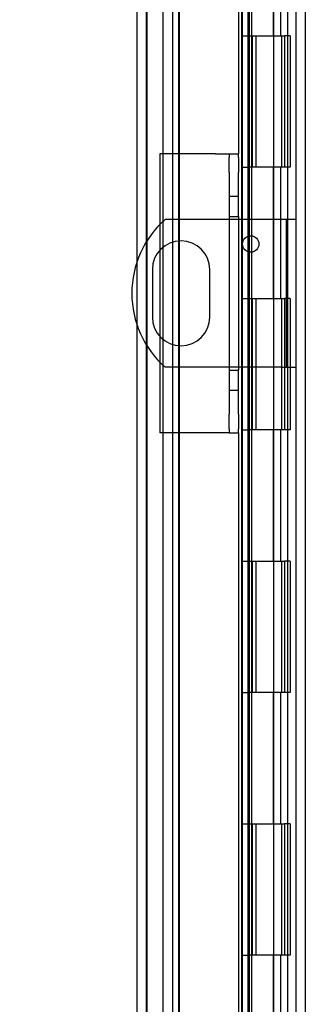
# Model space of a CAD drawing. Header units: inches. Extents: x 1 to 240, y -1 to 159.
# Tile 55 of 63: x 113.75 to 115.93, y 83.71 to 91.21. Entities that reach past the tile are written whole.
import ezdxf
from ezdxf.enums import TextEntityAlignment as Align
from ezdxf.lldxf.tags import DXFTag

# ---------------------------------------------------------------- set-up
doc = ezdxf.new("R2010")
doc.units = ezdxf.units.IN
doc.header["$MEASUREMENT"] = 0
for name, color, linetype in [('COM40153-1', 7, 'Continuous'), ('COM40153-2', 7, 'Continuous'), ('COM48600', 7, 'Continuous'), ('COM48614', 7, 'Continuous'), ('COM70220', 7, 'Continuous'), ('Default', 7, 'Continuous'), ('HNG10620-26B', 7, 'Continuous'), ('HNG10620-26C', 7, 'Continuous'), ('HNG10620-26P', 7, 'Continuous')]:
    doc.layers.add(name, color=color, linetype=linetype)
doc.styles.add('SEACAD_Times_New_Roman', font='times.ttf')
tags = doc.linetypes.add('HIDDEN2', pattern=[0.1875, 0.125, -0.0625]).pattern_tags.tags
tags[6:7] = [DXFTag(74, 4), DXFTag(75, 0), DXFTag(340, '0'), DXFTag(46, 0.0), DXFTag(50, 0.0), DXFTag(44, 0.0), DXFTag(45, 0.0)]
tags[4:5] = [DXFTag(74, 4), DXFTag(75, 0), DXFTag(340, '0'), DXFTag(46, 0.0), DXFTag(50, 0.0), DXFTag(44, 0.0), DXFTag(45, 0.0)]
doc.dimstyles.new('HAMMOND_(STH_-_240x160)', dxfattribs={"dimtxt": 1, "dimasz": 1.25, "dimexe": 0.5, "dimexo": 0.5, "dimgap": 0.25, "dimtad": 0, "dimtih": 1, "dimtoh": 1, "dimlfac": 0.125, "dimzin": 0, "dimdsep": 46, "dimtxsty": 'SEACAD_Times_New_Roman', "dimblk1": '_SE_FILLED', "dimblk2": '_SE_FILLED', "dimsah": 1, "dimcen": 0.5, "dimadec": 0, "dimazin": 0, "dimtfac": 0.8, "dimtofl": 0, "dimtmove": 0, "dimatfit": 3, "dimfxl": 1, "dimtolj": 1, "dimtzin": 0, "dimarcsym": 0})

# ---------------------------------------------------------------- blocks, each defined once
blk = doc.blocks.new('SE9')
at = {"layer": 'COM40153-1', "color": 7, "linetype": 'Continuous'}
for p, q in [((115.3488, 89.6899), (114.8602, 89.6899)), ((115.7483, 89.6899), (115.4188, 89.6899)), ((115.8563, 89.6899), (115.7483, 89.6899)), ((114.7628, 89.3089), (114.7628, 88.9459)), ((115.1998, 88.9459), (115.1998, 89.3089)), ((115.3488, 88.5649), (114.8602, 88.5649)), ((115.7483, 88.5649), (115.4188, 88.5649)), ((115.7483, 88.5649), (115.8563, 88.5649))]:
    blk.add_line(p, q, dxfattribs=at)
at = {"layer": 'COM40153-1', "color": 7, "linetype": 'HIDDEN2'}
for p, q in [((115.4188, 89.6899), (115.3488, 89.6899)), ((115.7843, 88.5649), (115.7843, 89.6899)), ((115.4188, 88.5649), (115.3488, 88.5649))]:
    blk.add_line(p, q, dxfattribs=at)
at = {"layer": 'COM40153-1', "color": 7, "linetype": 'Continuous'}
blk.add_circle((115.5123, 89.5029), 0.0625, dxfattribs=at)
for centre, radius, start, end in [((115.3563, 89.1274), 0.75, 131.40962, 228.59038), ((114.9813, 89.3089), 0.2185, 0, 180), ((114.9813, 88.9459), 0.2185, 180, 0)]:
    blk.add_arc(centre, radius, start, end, dxfattribs=at)
at = {"layer": 'COM40153-2', "color": 7, "linetype": 'Continuous'}
for p, q in [((114.8188, 90.1899), (114.8188, 89.6504)), ((115.2438, 90.1899), (114.8188, 90.1899)), ((115.2438, 90.1899), (115.3488, 90.1899)), ((115.3488, 90.1899), (115.3488, 90.1606)), ((115.3488, 90.1899), (115.4188, 90.1899)), ((115.3488, 90.047), (115.3488, 90.1606)), ((115.4188, 90.1606), (115.4188, 90.1899)), ((115.4188, 90.1606), (115.4188, 90.047)), ((115.3488, 90.047), (115.3488, 89.7129)), ((115.4188, 89.7129), (115.4188, 90.047)), ((115.3488, 89.7129), (115.3488, 88.5419)), ((115.3488, 89.7129), (115.4188, 89.7129)), ((115.4188, 89.7129), (115.4188, 88.5419)), ((114.8188, 89.4549), (114.8188, 88.7999)), ((114.8188, 88.6043), (114.8188, 88.0649)), ((115.3488, 88.5419), (115.3488, 88.2077)), ((115.3488, 88.5419), (115.4188, 88.5419)), ((115.4188, 88.2077), (115.4188, 88.5419)), ((115.3488, 88.0941), (115.3488, 88.2077)), ((115.4188, 88.2077), (115.4188, 88.0941)), ((115.2438, 88.0649), (114.8188, 88.0649)), ((115.3488, 88.0649), (115.2438, 88.0649)), ((115.3488, 88.0941), (115.3488, 88.0649)), ((115.3488, 88.0649), (115.4188, 88.0649)), ((115.4188, 88.0649), (115.4188, 88.0941))]:
    blk.add_line(p, q, dxfattribs=at)
at = {"layer": 'COM40153-2', "color": 7, "linetype": 'HIDDEN2'}
for p, q in [((115.4188, 89.8649), (115.3488, 89.8649)), ((114.8188, 89.6504), (114.8188, 89.4549)), ((114.8188, 88.7999), (114.8188, 88.6043)), ((115.3488, 88.3899), (115.4188, 88.3899))]:
    blk.add_line(p, q, dxfattribs=at)
at = {"layer": 'COM48600', "color": 7, "linetype": 'Continuous'}
for p, q in [((114.6463, 89.369), (114.6463, 96.0819)), ((115.4188, 92.9366), (115.4188, 90.1899)), ((115.4897, 92.9366), (115.4897, 89.6899)), ((115.5213, 89.6899), (115.5213, 92.9366)), ((115.4897, 89.5611), (115.4897, 89.4446)), ((115.5213, 89.441), (115.5213, 89.5647)), ((114.6463, 68.0929), (114.6463, 88.8857)), ((115.4897, 88.5649), (115.4897, 82.6761)), ((115.5213, 82.6761), (115.5213, 88.5649)), ((115.4188, 88.0649), (115.4188, 82.6761))]:
    blk.add_line(p, q, dxfattribs=at)
at = {"layer": 'COM48600', "color": 7, "linetype": 'HIDDEN2'}
for p, q in [((115.4413, 95.6854), (115.4413, 68.4894)), ((115.4493, 68.9603), (115.4493, 95.2144)), ((115.4897, 89.6899), (115.4897, 89.5611)), ((115.5213, 89.5647), (115.5213, 89.6899)), ((115.4897, 89.4446), (115.4897, 88.5649)), ((115.5213, 88.5649), (115.5213, 89.441)), ((114.6463, 88.8857), (114.6463, 89.369))]:
    blk.add_line(p, q, dxfattribs=at)
at = {"layer": 'COM48614', "color": 7, "linetype": 'HIDDEN2'}
for p, q in [((115.9283, 96.9733), (115.9283, 67.2014)), ((114.8433, 95.8803), (114.8433, 68.2944)), ((114.9153, 95.8803), (114.9153, 68.2944))]:
    blk.add_line(p, q, dxfattribs=at)
at = {"layer": 'COM48614', "color": 7, "linetype": 'Continuous'}
blk.add_line((115.8563, 92.4543), (115.8563, 83.1584), dxfattribs=at)
at = {"layer": 'COM70220', "color": 7, "linetype": 'HIDDEN2'}
for p, q in [((114.7183, 68.6099), (114.7183, 95.5649)), ((114.7193, 68.6099), (114.7193, 95.5649)), ((114.7203, 68.6099), (114.7203, 95.5649)), ((114.7223, 68.6099), (114.7223, 95.5649)), ((114.9683, 68.6099), (114.9683, 95.5649))]:
    blk.add_line(p, q, dxfattribs=at)
at = {"layer": 'HNG10620-26B', "color": 7, "linetype": 'HIDDEN2'}
for p, q in [((115.7963, 69.0874), (115.7963, 95.0874)), ((115.6846, 91.0874), (115.6846, 92.0874)), ((115.7419, 91.0874), (115.7419, 92.0874)), ((115.5013, 91.0874), (115.7419, 91.0874)), ((115.7475, 91.0874), (115.7701, 91.0874)), ((115.8125, 91.0874), (115.7701, 91.0874)), ((115.7701, 91.0874), (115.7701, 90.0874)), ((115.8125, 91.0874), (115.8125, 90.0874)), ((115.7419, 90.0874), (115.5013, 90.0874)), ((115.6846, 89.0874), (115.6846, 90.0874)), ((115.7419, 89.0874), (115.7419, 90.0874)), ((115.7701, 90.0874), (115.7475, 90.0874)), ((115.8125, 90.0874), (115.7701, 90.0874)), ((115.5013, 89.0874), (115.7419, 89.0874)), ((115.7475, 89.0874), (115.7701, 89.0874)), ((115.8125, 89.0874), (115.7701, 89.0874)), ((115.7701, 89.0874), (115.7701, 88.0874)), ((115.8125, 89.0874), (115.8125, 88.0874)), ((115.7419, 88.0874), (115.5013, 88.0874)), ((115.6846, 87.0874), (115.6846, 88.0874)), ((115.7419, 87.0874), (115.7419, 88.0874)), ((115.7701, 88.0874), (115.7475, 88.0874)), ((115.8125, 88.0874), (115.7701, 88.0874)), ((115.5013, 87.0874), (115.7419, 87.0874)), ((115.7475, 87.0874), (115.7701, 87.0874)), ((115.8125, 87.0874), (115.7701, 87.0874)), ((115.7701, 87.0874), (115.7701, 86.0874)), ((115.8125, 87.0874), (115.8125, 86.0874)), ((115.7419, 86.0874), (115.5013, 86.0874)), ((115.6846, 85.0874), (115.6846, 86.0874)), ((115.7419, 85.0874), (115.7419, 86.0874)), ((115.7701, 86.0874), (115.7475, 86.0874)), ((115.8125, 86.0874), (115.7701, 86.0874)), ((115.5013, 85.0874), (115.7419, 85.0874)), ((115.7475, 85.0874), (115.7701, 85.0874)), ((115.8125, 85.0874), (115.7701, 85.0874)), ((115.7701, 85.0874), (115.7701, 84.0874)), ((115.8125, 85.0874), (115.8125, 84.0874)), ((115.7419, 84.0874), (115.5013, 84.0874)), ((115.6846, 83.0874), (115.6846, 84.0874)), ((115.7419, 83.0874), (115.7419, 84.0874)), ((115.7701, 84.0874), (115.7475, 84.0874)), ((115.8125, 84.0874), (115.7701, 84.0874))]:
    blk.add_line(p, q, dxfattribs=at)
at = {"layer": 'HNG10620-26C', "color": 7, "linetype": 'HIDDEN2'}
for p, q in [((114.9613, 95.0874), (114.9613, 69.0874)), ((115.5013, 95.0874), (115.5013, 69.0874)), ((115.4413, 91.0874), (115.5013, 91.0874)), ((115.5233, 91.0874), (115.5233, 90.0874)), ((115.5233, 91.0874), (115.7475, 91.0874)), ((115.5513, 91.0874), (115.5513, 90.0874)), ((115.6888, 90.0874), (115.6888, 91.0874)), ((115.7488, 90.0874), (115.7488, 91.0874)), ((115.4413, 90.0874), (115.5013, 90.0874)), ((115.7475, 90.0874), (115.5233, 90.0874)), ((115.4413, 89.0874), (115.5013, 89.0874)), ((115.5233, 89.0874), (115.5233, 88.0874)), ((115.5233, 89.0874), (115.7475, 89.0874)), ((115.5513, 89.0874), (115.5513, 88.0874)), ((115.6888, 88.0874), (115.6888, 89.0874)), ((115.7488, 88.0874), (115.7488, 89.0874)), ((115.4413, 88.0874), (115.5013, 88.0874)), ((115.7475, 88.0874), (115.5233, 88.0874)), ((115.4413, 87.0874), (115.5013, 87.0874)), ((115.5233, 87.0874), (115.5233, 86.0874)), ((115.5233, 87.0874), (115.7475, 87.0874)), ((115.5513, 87.0874), (115.5513, 86.0874)), ((115.6888, 86.0874), (115.6888, 87.0874)), ((115.7488, 86.0874), (115.7488, 87.0874)), ((115.4413, 86.0874), (115.5013, 86.0874)), ((115.7475, 86.0874), (115.5233, 86.0874)), ((115.4413, 85.0874), (115.5013, 85.0874)), ((115.5233, 85.0874), (115.5233, 84.0874)), ((115.5233, 85.0874), (115.7475, 85.0874)), ((115.5513, 85.0874), (115.5513, 84.0874)), ((115.6888, 84.0874), (115.6888, 85.0874)), ((115.7488, 84.0874), (115.7488, 85.0874)), ((115.4413, 84.0874), (115.5013, 84.0874)), ((115.7475, 84.0874), (115.5233, 84.0874))]:
    blk.add_line(p, q, dxfattribs=at)
at = {"layer": 'HNG10620-26P', "color": 7, "linetype": 'HIDDEN2'}
blk.add_line((115.6888, 69.0874), (115.6888, 94.6485), dxfattribs=at)
blk = doc.blocks.new('DMBLK2207')
at = {"layer": 'Default', "linetype": 'Continuous'}
for points in [[(108.2683, 94.4624), (108.685, 94.4624), (108.4767, 95.7124)], [(108.2683, 69.7394), (108.4767, 68.4894), (108.685, 69.7394)]]:
    blk.add_hatch(color=7, dxfattribs=at).paths.add_polyline_path(points)
at = {"layer": 'Default', "color": 7, "linetype": 'Continuous'}
for p, q in [((114.4683, 95.7124), (107.9767, 95.7124)), ((108.4767, 85.019), (108.4767, 95.7124)), ((108.4767, 68.4894), (108.4767, 80.319)), ((114.8868, 68.4894), (107.9767, 68.4894))]:
    blk.add_line(p, q, dxfattribs=at)
at = {"layer": 'Default', "color": 7, "linetype": 'Continuous', "style": 'SEACAD_Times_New_Roman'}
for s, p in [('27.22', (106.7705, 84.669)), ('DOOR', (106.3795, 83.169)), ('OPENING', (105.2302, 81.669))]:
    blk.add_text(s, height=1, dxfattribs=at).set_placement(p, align=Align.TOP_LEFT)
blk = doc.blocks.new('_SE_FILLED')
at = {"color": 0}
blk.add_line((0, 0), (-1, 0), dxfattribs=at)
blk.add_solid([(0, 0), (-1, -0.1665), (-1, 0.1665), (0, 0)], dxfattribs=at)

msp = doc.modelspace()

# ---------------------------------------------------------------- block references
at = {"layer": 'Default'}
msp.add_blockref('SE9', (0, 0), dxfattribs=at)

# ---------------------------------------------------------------- dimensions: what is measured, and where the dimension line sits
at = {"layer": 'Default', "color": 7, "linetype": 'Continuous'}
dim = msp.add_linear_dim(base=(108.4767, 95.7124), p1=(115.3868, 68.4894), p2=(115.8203, 95.7124), angle=90, text='\\A1;<>\\PDOOR\\XOPENING', dimstyle='HAMMOND_(STH_-_240x160)', override={"dimlfac": 1}, dxfattribs=at)
dim.commit()
dim.dimension.update_dxf_attribs({"geometry": 'DMBLK2207', "text_midpoint": (108.4767, 84.169), "dimtype": 160})

doc.saveas('drawing.dxf')
